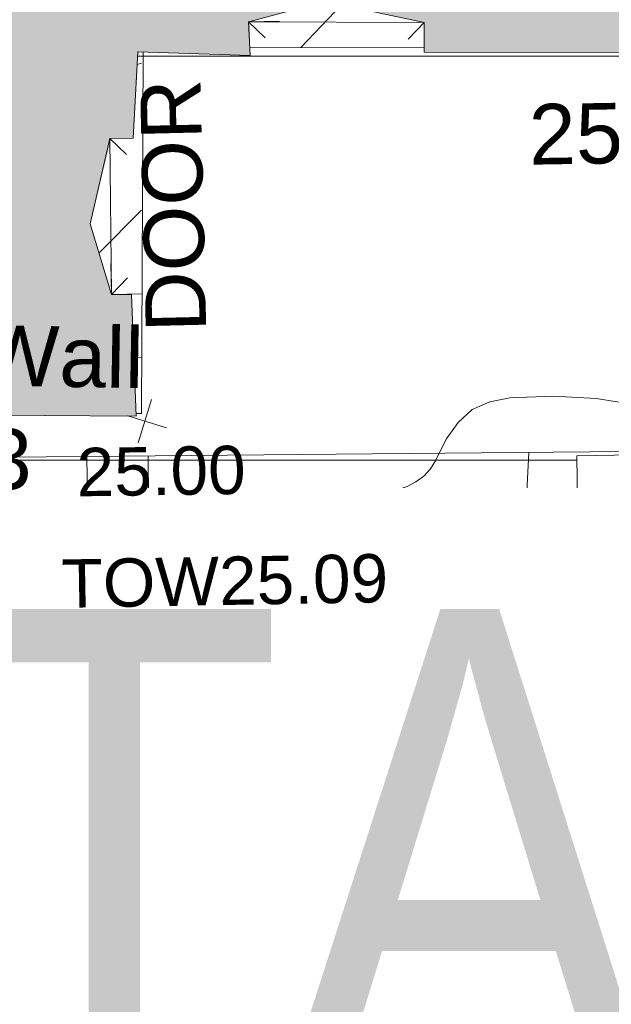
# Model space of a CAD drawing. Header units: millimetres. Extents: x -287732 to 520720, y -103372 to 287754.
# Tile 15 of 256: x -257907 to -254237, y 52689 to 58798. Entities that reach past the tile are written whole.
import ezdxf

# ---------------------------------------------------------------- set-up
doc = ezdxf.new("R2010")
doc.units = ezdxf.units.MM
doc.linetypes.add('IMPORT-DASHED _2_', pattern=[750, 500, -250])
doc.linetypes.add('IMPORT-UG_ELEC_STREET LIGHTING_QLB2 _2_', pattern=[2700, 1500, -300.0000000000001, 0, -250, 150, -300.0000000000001, 0, -200])
for name, color, linetype, lineweight, true_color in [('00_TOPO_BUILDING_OUTLINE', 5, 'Continuous', 9, 0x0000ff), ('00_TOPO_EAVE', 7, 'Continuous', 9, 0x666666), ('00_TOPO_INT_DOOR', 7, 'Continuous', 9, 0x7f4f3f), ('00_TOPO_LEVEL_FLOOR', 7, 'Continuous', 9, 0x666666), ('00_TOPO_ROOF_OVERHANG', 7, 'Continuous', 9, 0xff7fff), ('00_UAV_CONCRETE', 9, 'Continuous', 9, 0x808080), ('00_UAV_STEPS', 7, 'Continuous', 9, 0x666666), ('00_UAV_WALL_RETAINING', 7, 'Continuous', 9, 0x7c00a5), ('12333-PUM-2D-U-0001-C01 - Rev2_REVIT IMPORT_dwg', 7, 'Continuous', 9, 0x767676), ('A_RHA_Line', 7, 'Continuous', 9, 0x00a600), ('BUILDING', 5, 'Continuous', 9, 0x0000ff), ('CONTOURS_INDEX', 4, 'Continuous', 9, 0x00ffff), ('CONTOURS_INDEX_LVL', 4, 'Continuous', 9, 0x00ffff), ('HATCHING', 4, 'Continuous', 9, 0x00ffff), ('TOP_OF_WALL_LEVEL', 7, 'Continuous', 9, 0xa500a5), ('TOP_OF_WALL_LEVEL_TXT', 7, 'Continuous', 9, 0xa500a5), ('WALL', 7, 'Continuous', 9, 0xa50000)]:
    doc.layers.add(name, color=color, linetype=linetype, lineweight=lineweight, true_color=true_color)
for name, color, linetype, lineweight in [('A_RHA_Detail', 7, 'Continuous', 9), ('A_RHA_Text', 7, 'Continuous', 9), ('CHANGE_OF_SURFACE', 7, 'IMPORT-DASHED _2_', 9), ('PARAPET', 7, 'Continuous', 9)]:
    doc.layers.add(name, color=color, linetype=linetype, lineweight=lineweight)
doc.styles.add('Arial Narrow', font='ARIALN.TTF', dxfattribs={"height": 3000})
doc.styles.add('Arial_3', font='arial.ttf', dxfattribs={"height": 299.9999999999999})
doc.styles.add('Swis721 Lt BT_2', font='swissl.ttf', dxfattribs={"height": 375})

# ---------------------------------------------------------------- blocks, each defined once
blk = doc.blocks.new('12333-PUM-2D-U-0001-C01 - Rev2_REVIT IMPORT_dwg_MSL_Node_Linework-V2-Site Location Plan Proposed')
at = {"layer": '00_TOPO_INT_DOOR', "color": 9, "true_color": 0xd4c4bf}
blk.add_line((530.3860888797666, -530.3860888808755), (-1.69793565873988e-09, 2.772139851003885e-10), dxfattribs=at)
blk = doc.blocks.new('12333-PUM-2D-U-0001-C01 - Rev2_REVIT IMPORT_dwg_MSL_FLlvl_SYM-V3-Site Location Plan Proposed')
at = {"layer": '00_TOPO_LEVEL_FLOOR', "color": 254, "true_color": 0xcccccc}
blk.add_line((38.92611017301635, 1.732587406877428e-11), (-5.630909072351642e-11, 2.598881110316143e-11), dxfattribs=at)
blk = doc.blocks.new('12333-PUM-2D-U-0001-C01 - Rev2_REVIT IMPORT_dwg_MSL_Node_Linework-V4-Site Location Plan Proposed')
at = {"layer": '00_TOPO_INT_DOOR', "color": 9, "true_color": 0xd4c4bf}
blk.add_line((530.3860888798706, 530.3860888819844), (-1.628632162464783e-09, 2.772139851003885e-10), dxfattribs=at)
blk = doc.blocks.new('12333-PUM-2D-U-0001-C01 - Rev2_REVIT IMPORT_dwg_MSL_FLlvl_SYM-V5-Site Location Plan Proposed')
at = {"layer": '00_TOPO_LEVEL_FLOOR', "color": 254, "true_color": 0xcccccc, "flags": 128}
blk.add_lwpolyline([(38.9261101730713, 0), (0, 0), (0, 38.9261101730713)], dxfattribs=at)
blk = doc.blocks.new('12333-PUM-2D-U-0001-C01 - Rev2_REVIT IMPORT_dwg_MSL_Node_Linework-V9-Site Location Plan Proposed')
at = {"layer": '00_TOPO_INT_DOOR', "color": 9, "true_color": 0xd4c4bf}
blk.add_line((-1.905846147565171e-09, 2.772139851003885e-10), (-530.386088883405, -530.3860888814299), dxfattribs=at)
blk = doc.blocks.new('12333-PUM-2D-U-0001-C01 - Rev2_REVIT IMPORT_dwg_MSL_Eaves_SYM_1-V38-Site Location Plan Proposed')
at = {"layer": '00_TOPO_EAVE', "color": 254, "true_color": 0xcccccc}
for p, q in [((-116.0873754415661, -356.5791934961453), (116.0873754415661, 356.5791934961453)), ((356.5791934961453, -116.0873754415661), (-281.3208757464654, 91.58639291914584))]:
    blk.add_line(p, q, dxfattribs=at)
blk = doc.blocks.new('12333-PUM-2D-U-0001-C01 - Rev2_REVIT IMPORT_dwg_MGS62954_T2_Galway_ITM_3d_Rev1-2077680-Site Location Plan Proposed')
at = {"layer": '00_TOPO_INT_DOOR', "color": 254, "true_color": 0xcccccc}
for p, q in [((533646536.2933735, 725618675.7648714), (533647627.4697773, 725618651.92301)), ((533645656.8728979, 725616998.3384547), (533645664.6399475, 725617967.1774431))]:
    blk.add_line(p, q, dxfattribs=at)
at = {"layer": '00_TOPO_ROOF_OVERHANG', "color": 254, "true_color": 0xcccccc, "flags": 128}
blk.add_lwpolyline([(533642622.3078571, 725618574.5401815), (533642535.2689735, 725616020.0435259), (533650855.8848975, 725615951.7719684), (533656957.39442, 725615874.9653267)], dxfattribs=at)
at = {"layer": '00_UAV_CONCRETE', "color": 254, "true_color": 0xcccccc}
for p, q in [((533645487.0332416, 725615724.722518), (533645487.4561405, 725615995.8205099)), ((533645867.084277, 725615992.7056195), (533645864.405563, 725615717.28661))]:
    blk.add_line(p, q, dxfattribs=at)
at = {"layer": '00_UAV_CONCRETE', "color": 254, "true_color": 0xcccccc, "flags": 128}
blk.add_lwpolyline([(533636606.0315407, 725617447.5181756), (533640835.6707839, 725614786.102659), (533641636.6835001, 725614282.0815), (533645689.5125603, 725614237.4800476), (533647815.6835001, 725614214.0815), (533650688.0420642, 725614126.6414523), (533650870.6835001, 725614121.0814999), (533650998.5121003, 725615284.6933777)], dxfattribs=at)
at = {"layer": '00_UAV_STEPS', "color": 254, "true_color": 0xcccccc}
for p, q in [((533651040.9000002, 725615947.8000002), (533648526.3000002, 725615947.8000001)), ((533648526.3000002, 725615643.0000001), (533648526.3000002, 725615947.8000001)), ((533651002.8000002, 725615566.8000002), (533648526.3000002, 725615643.0000001))]:
    blk.add_line(p, q, dxfattribs=at)
at = {"layer": '00_UAV_WALL_RETAINING', "color": 254, "true_color": 0xcccccc, "flags": 128}
blk.add_lwpolyline([(533648228.9733993, 725615973.3260628), (533648210.5121003, 725615689.6933779), (533645894.5121003, 725615716.6933777), (533643496.1938041, 725615763.9508812), (533642443.5121003, 725615784.6933777), (533642481.5121004, 725617025.6933777), (533642073.5121003, 725617057.6933779), (533642027.5121003, 725615700.6933777), (533641237.6993325, 725616205.5965173), (533640275.5121003, 725616820.693378), (533638181.1113557, 725618160.4967551), (533638088.5121004, 725618015.6933779), (533639095.990501, 725617370.2627184), (533640214.5121004, 725616653.6933779), (533642037.5121003, 725615575.6933779), (533642033.5121004, 725615444.6933777), (533643454.6512508, 725615396.209324), (533645609.5121003, 725615322.6933777), (533648453.3195847, 725615321.7231262), (533648512.7417501, 725615321.7028524), (533648525.5454822, 725615639.8562008)], dxfattribs=at)
for name, p, xscale, yscale, zscale in [('12333-PUM-2D-U-0001-C01 - Rev2_REVIT IMPORT_dwg_MSL_Node_Linework-V2-Site Location Plan Proposed', (533646536.2933736, 725618675.7648714), 0.1917, 0.1917, 0.1917), ('12333-PUM-2D-U-0001-C01 - Rev2_REVIT IMPORT_dwg_MSL_FLlvl_SYM-V3-Site Location Plan Proposed', (533646536.2933736, 725618675.7648714), 4.9492, 4.9492, 4.9492), ('12333-PUM-2D-U-0001-C01 - Rev2_REVIT IMPORT_dwg_MSL_Node_Linework-V9-Site Location Plan Proposed', (533647627.4697774, 725618651.9230099), 0.1917, 0.1917, 0.1917), ('12333-PUM-2D-U-0001-C01 - Rev2_REVIT IMPORT_dwg_MSL_Node_Linework-V2-Site Location Plan Proposed', (533645664.6399476, 725617967.1774433), 0.1917, 0.1917, 0.1917), ('12333-PUM-2D-U-0001-C01 - Rev2_REVIT IMPORT_dwg_MSL_FLlvl_SYM-V5-Site Location Plan Proposed', (533645656.872898, 725616998.3384547), 4.9492, 4.9492, 4.9492), ('12333-PUM-2D-U-0001-C01 - Rev2_REVIT IMPORT_dwg_MSL_Node_Linework-V4-Site Location Plan Proposed', (533645656.872898, 725616998.3384547), 0.1917, 0.1917, 0.1917), ('12333-PUM-2D-U-0001-C01 - Rev2_REVIT IMPORT_dwg_MSL_Eaves_SYM_1-V38-Site Location Plan Proposed', (533645851.2458703, 725616208.7696208), 0.375, 0.375, 0.375)]:
    blk.add_blockref(name, p, dxfattribs=dict(xscale=xscale, yscale=yscale, zscale=zscale))
at = {"layer": '00_TOPO_BUILDING_OUTLINE', "color": 251, "true_color": 0x666666, "insert": (533648263.5742521, 725618133.1483189), "char_height": 375, "width": 1495.902363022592, "attachment_point": 1, "line_spacing_factor": 1.005061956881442, "style": 'Swis721 Lt BT_2'}
blk.add_mtext('25.12', dxfattribs=at)
at = {"layer": '00_TOPO_INT_DOOR', "color": 251, "true_color": 0x666666, "insert": (533645866.5493739, 725616755.8447996), "char_height": 375, "width": 1790.333939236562, "attachment_point": 1, "rotation": 90.34535798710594, "line_spacing_factor": 1.005061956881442, "style": 'Swis721 Lt BT_2'}
blk.add_mtext('DOOR', dxfattribs=at)
at = {"layer": '00_UAV_CONCRETE', "color": 251, "true_color": 0x666666, "insert": (533645944.9471033, 725614729.9285817), "char_height": 375, "width": 1495.902363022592, "attachment_point": 1, "rotation": 359.36948442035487, "line_spacing_factor": 1.005061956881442, "style": 'Swis721 Lt BT_2'}
blk.add_mtext('24.85', dxfattribs=at)
at = {"layer": '00_UAV_WALL_RETAINING', "color": 251, "true_color": 0x666666, "char_height": 375, "attachment_point": 1, "line_spacing_factor": 1.005061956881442, "style": 'Swis721 Lt BT_2'}
for s, insert, width, rotation in [('Retaining Wall', (533642482.2752572, 725616904.6878518), 3832.359387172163, 358.035394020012), ('24.93', (533643842.0428204, 725616215.9694217), 1495.902363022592, 358.04603607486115), ('24.95', (533646860.5710975, 725615234.9973466), 1495.902363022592, 359.4213588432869)]:
    blk.add_mtext(s, dxfattribs=dict(at, insert=insert, width=width, rotation=rotation))
blk = doc.blocks.new('12333-PUM-2D-U-0001-C01 - Rev2_REVIT IMPORT_dwg_SPOT-2077700-Site Location Plan Proposed')
at = {"layer": 'TOP_OF_WALL_LEVEL', "color": 254, "true_color": 0xe1aae1}
for p, q in [((0, 500.0000000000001), (0, -500.0000000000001)), ((-500.0000000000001, 0), (500.0000000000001, 0))]:
    blk.add_line(p, q, dxfattribs=at)
blk = doc.blocks.new('12333-PUM-2D-U-0001-C01 - Rev2_REVIT IMPORT_dwg-1620468-Site Location Plan Proposed')
at = {"layer": 'HATCHING', "true_color": 0xaaffff}
h = blk.add_hatch(dxfattribs=at)
h.set_pattern_fill('FP_16', color=131, style=0, pattern_type=2)
h.set_pattern_definition([(45, (-537532529.603, -725615860.767), (-441.9417382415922, 441.9417382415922), [])])
h.paths.add_polyline_path([(23964.76913802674, -875.9677389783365), (24125.90737876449, -773.8632950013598), (24392.08837854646, -567.0611334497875), (24461.69394421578, -495.2497576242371), (24048.30614402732, -811.7469324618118)])
h.paths.add_polyline_path([(24623.28623019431, -363.1574727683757), (24719.04993674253, -278.6992038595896), (25082.37056637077, 165.4301256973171), (25300.75284355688, 503.1638763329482), (25425.19607918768, 727.1617006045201), (25535.90099071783, 968.7249990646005), (25640.02361001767, 1327.974446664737), (25741.33690954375, 1860.778245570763), (25754.23469954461, 1952.808640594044), (25749.8870708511, 2350.616658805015), (25772.592734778, 3004.539774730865), (25838.00477545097, 6318.11239376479), (25807.58770307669, 6316.191716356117), (25762.82518777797, 5116.677481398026), (25596.31906140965, 5116.677481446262), (25341.47027029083, 4386.877548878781), (25596.31906153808, 3505.095148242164), (25746.46773589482, 3505.095148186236), (25701.7101123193, 2198.414292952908), (25690.15042631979, 1885.512412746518), (25677.92352288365, 1699.714460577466), (25572.64334579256, 1236.603294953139), (25482.87348890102, 953.2911013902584), (25256.35969480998, 504.0547908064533), (25037.92357971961, 155.1811198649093), (24814.22242968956, -144.0427875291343)])
h.paths.add_polyline_path([(19122.13625225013, -224.0500415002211), (18895.76770042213, 50.6395963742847), (18621.22018172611, 485.7093481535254), (18657.92762250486, 409.8380993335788), (18824.65962693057, 136.8144430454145), (19119.83325565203, -221.9350446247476)])
h.paths.add_polyline_path([(1686.424627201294, 454.6937352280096), (1710.97662065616, 455.5465457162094), (1750.06867519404, 2715.543279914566), (1750.000485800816, 2711.636712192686), (1686.460704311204, 455.974472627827)])
h.paths.add_polyline_path([(4718.145567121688, 403.056216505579), (4751.689233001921, 402.4707096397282), (4790.832715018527, 2644.999292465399), (4768.409661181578, 2646.141651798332), (4729.165959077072, 2112.273482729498), (4584.990100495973, 2112.821264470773), (4452.401084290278, 1584.700254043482), (4577.223050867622, 1143.982276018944), (4702.272549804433, 1141.464825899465), (4717.555653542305, 403.0665134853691)])
h.paths.add_polyline_path([(18186.06197694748, 1699.834160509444), (18129.77235542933, 2170.704845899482), (18129.84401309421, 2400.302390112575), (18113.92920675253, 2400.580184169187), (18111.70178500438, 2016.843401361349), (18129.70038729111, 1940.112517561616)])
h.paths.add_polyline_path([(6544.321466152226, 2641.207840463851), (6546.913621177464, 2797.77608292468), (5934.268307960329, 2939.225698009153), (5456.643526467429, 2821.408692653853), (5464.146224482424, 2662.344122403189), (6544.180760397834, 2641.210593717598)])
h.paths.add_polyline_path([(29445.72049358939, 6283.652032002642), (29487.23932402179, 6283.237620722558), (29639.36727133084, 12563.62421426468), (29667.74543012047, 14189.40784247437), (29631.92725640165, 14188.98456105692), (29467.4793500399, 7531.42136000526), (29298.80320764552, 7532.393112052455), (29162.93821405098, 7080.492132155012), (29284.32930846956, 6669.505089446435), (29452.66246283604, 6666.452016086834), (29445.72611905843, 6283.962236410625)])
h.paths.add_polyline_path([(-1622.635910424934, 11552.70356174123), (-1449.080202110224, 11977.18675107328), (-1607.493589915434, 12420.2065227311), (-1784.157011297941, 12423.26920988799), (-1798.992288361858, 11556.64946054)])
h.paths.add_polyline_path([(21520.10466790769, 14349.94423776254), (21556.48317139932, 14354.39236585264), (21610.64456833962, 16089.8137949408), (21549.40205287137, 16090.88488440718), (21520.14918883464, 14352.58980805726)])
h.paths.add_polyline_path([(7701.911313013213, 14609.65087818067), (11763.1873774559, 14551.70141770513), (9438.928721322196, 14589.82017817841), (7737.573870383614, 14623.03312683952), (7771.542512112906, 17200.12075244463), (7729.290220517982, 17189.78219575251), (7701.811259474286, 14614.68827354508)])
at = {"layer": 'BUILDING', "color": 161, "true_color": 0xaaaaff}
blk.add_line((5461.626854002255, 2662.393420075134), (6544.321466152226, 2641.207840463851), dxfattribs=at)
at = {"layer": 'BUILDING', "color": 161, "true_color": 0xaaaaff, "flags": 128}
blk.add_lwpolyline([(4717.555948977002, 403.0522396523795), (4751.689233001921, 402.4707096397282), (4800.964231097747, 2644.483134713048)], dxfattribs=at)
at = {"layer": 'CHANGE_OF_SURFACE', "color": 253, "true_color": 0xaaaaaa, "flags": 128}
blk.add_lwpolyline([(-5478.007366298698, 19170.00056325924), (-5606.634571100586, 13793.4197265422), (-5715.62175708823, 4892.79953588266), (-5797.362146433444, 1795.747000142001), (-4634.832162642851, 1591.396026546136), (206.0153490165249, -1541.985571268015), (10760.08087175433, -1918.217760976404), (14502.21339170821, -2901.225706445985)], dxfattribs=at)
at = {"layer": 'CONTOURS_INDEX', "color": 131, "true_color": 0xaaffff, "flags": 128}
blk.add_lwpolyline([(7832.03776134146, 399.6617437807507), (7573.531726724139, 446.4210373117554), (7307.389062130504, 464.8083995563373), (7038.603986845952, 460.5475638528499), (6914.072097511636, 436.9995365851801), (6803.437486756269, 391.1781876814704), (6713.648794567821, 311.9468563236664), (6637.757381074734, 210.4422039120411), (6571.735089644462, 80.77989565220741), (6537.044474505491, 28.54217996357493), (6496.258337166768, -16.81840931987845), (6446.328916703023, -51.8633099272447), (6390.303974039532, -80.03108436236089), (6328.534458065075, -98.95683184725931), (6265.978765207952, -113.4089623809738), (6202.243807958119, -121.150668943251), (6137.722674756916, -124.4187587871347), (2897.322807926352, -115.6853279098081)], dxfattribs=at)
at = {"layer": 'PARAPET', "color": 253, "true_color": 0xaaaaaa, "flags": 128}
for points in [[(1519.371493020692, 2698.064486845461), (1411.332464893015, 171.151665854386), (7446.650152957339, 65.43018304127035)], [(25724.02329894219, 1352.436782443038), (25411.24804341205, 612.3881870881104), (24986.76733963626, -69.01504786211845), (24444.99591505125, -638.7128344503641), (23802.68958723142, -1063.193538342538), (23093.35999027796, -1387.139338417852), (22470.60211573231, -1512.807967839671), (21747.3093374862, -1549.112238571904), (21275.35381831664, -1493.259514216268), (20638.63276259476, -1331.286614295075), (20119.20242779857, -1091.11990034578), (19677.96590703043, -814.6489156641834), (19236.72938602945, -471.1546619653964), (18781.52968373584, 53.86094516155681), (18532.98506105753, 439.244742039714), (18317.95207329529, 936.3339873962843), (18125.26017485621, 1662.419401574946), (18063.82217828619, 2086.900105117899), (18081.94021217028, 2386.544511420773), (4766.431345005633, 2619.228797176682)]]:
    blk.add_lwpolyline(points, dxfattribs=at)
at = {"layer": 'WALL', "color": 9, "true_color": 0xe1aaaa}
blk.add_line((1039.723433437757, -138.6283566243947), (7387.787236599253, -248.7103878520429), dxfattribs=at)
at = {"layer": 'WALL', "color": 9, "true_color": 0xe1aaaa, "flags": 128}
blk.add_lwpolyline([(1039.723433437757, -138.6283566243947), (1037.100435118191, -398.8285895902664), (7383.275661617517, -508.8778712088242), (7387.787236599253, -248.7103878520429)], dxfattribs=at)
blk.add_blockref('12333-PUM-2D-U-0001-C01 - Rev2_REVIT IMPORT_dwg_MGS62954_T2_Galway_ITM_3d_Rev1-2077680-Site Location Plan Proposed', (-533641079.6498471, -725615854.3561786))
at = {"xscale": 0.3, "yscale": 0.3, "zscale": 0.3}
blk.add_blockref('12333-PUM-2D-U-0001-C01 - Rev2_REVIT IMPORT_dwg_SPOT-2077700-Site Location Plan Proposed', (4144.803868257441, -335.7672515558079), dxfattribs=at)
at = {"layer": 'CONTOURS_INDEX_LVL', "insert": (4342.648295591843, 195.4315119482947), "char_height": 299.9999999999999, "width": 1256.112065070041, "attachment_point": 1, "rotation": 359.84558016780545, "line_spacing_factor": 0.9417779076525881, "style": 'Arial_3'}
blk.add_mtext('25.00', dxfattribs=at)
at = {"layer": 'TOP_OF_WALL_LEVEL_TXT', "insert": (4236.710535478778, -494.5372259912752), "char_height": 299.9999999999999, "width": 2420.40307275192, "attachment_point": 1, "line_spacing_factor": 0.9417779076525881, "style": 'Arial_3'}
blk.add_mtext('TOW25.09', dxfattribs=at)

msp = doc.modelspace()

# ---------------------------------------------------------------- hatches: boundary and pattern name
at = {"layer": 'A_RHA_Detail', "true_color": 0xc0c0c0}
h = msp.add_hatch(color=9, dxfattribs=at)
h.paths.add_polyline_path([(-80880.60083809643, -68502.79057078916), (-80400.865924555, -68483.41509113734), (-80400.865924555, -62984.64684185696), (-24474.85765177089, -63009.32043784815), (-24456.14471271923, -50840.30023858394), (-36622.55041039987, -50831.65104353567), (-36622.55041039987, -44228.57792613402), (-50959.0526582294, -44218.38599194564), (-50959.0526582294, -42573.78171514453), (-54563.9325804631, -42571.21897729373), (-54565.69773352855, -45054.17447474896), (-92408.82109321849, -45027.27149621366), (-92411.78875845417, -49201.74309222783), (-100061.9988811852, -49201.74309222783), (-100052.2214449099, -64852.82557838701), (-86120.90825229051, -64852.82557838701), (-86092.1662649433, -62957.90041523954), (-84861.10047608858, -62957.90041523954), (-84854.79052929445, -68240.109737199), (-80870.60226892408, -68240.10973722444)])
h.paths.add_polyline_path([(-137238.9269902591, -68461.9384092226), (-132719.7426408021, -68433.0633692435), (-132847.0731201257, -62850.04282283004), (-130454.6837966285, -62916.63108078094), (-130498.2830220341, -61355.85393642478), (-117581.136331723, -61423.42893438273), (-117492.3908565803, -49183.91309190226), (-125136.5200282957, -49178.47881952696), (-125133.572703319, -45032.61887136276), (-163007.1824077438, -45005.6942194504), (-163007.1824076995, -44090.2963411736), (-163123.8521269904, -44090.21339942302), (-163122.6389897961, -42383.75184302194), (-166563.8543419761, -42383.75184298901), (-166565.034908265, -44044.39824208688), (-193158.4656786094, -44025.49275805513), (-193195.152889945, -62863.65652504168), (-137269.7106414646, -62916.63108078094), (-137254.3708868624, -65679.90523788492)])
h.paths.add_polyline_path([(120310.9497607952, -32334.28230164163), (120312.4652266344, -31610.73011961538), (133451.2244789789, -31638.24899384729), (133469.2230092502, -19717.98315780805), (121295.7536929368, -19692.48606430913), (121319.8434528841, -8190.941560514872), (112277.0825930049, -8172.001674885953), (112263.1770823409, -14811.1234547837), (78285.85310969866, -14739.95861438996), (78292.82277619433, -8167.077575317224), (75241.99098605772, -8160.673431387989), (69355.76844233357, -8152.931592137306), (69353.6659720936, -9156.74635762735), (68372.60878945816, -9154.691552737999), (68372.60878945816, -13705.52853215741), (69333.7233474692, -13707.54156770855), (69325.07112547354, -16249.53369228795), (66623.4489111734, -16249.53369228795), (66619.79243935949, -17995.29925530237), (65989.07757494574, -17995.2992552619), (65985.44262772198, -19730.78799483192), (57152.23993377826, -19712.28702421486), (57127.42535098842, -31559.89463417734), (70277.87165424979, -31587.43801817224), (70277.87165431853, -32271.7414715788), (78263.96947909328, -32285.12944888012), (78266.62661740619, -31019.79372153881), (112335.8856506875, -31091.15111860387), (112335.8856506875, -32317.57330553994), (119781.4233959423, -32333.17321913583)])
h.paths.add_polyline_path([(7503.717409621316, -1791.439263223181), (15482.43097392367, -674.0213231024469), (15484.0826588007, 148.1327206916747), (56188.28042539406, 205.5276654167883), (56155.84326007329, 14338.3166313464), (18016.62665935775, 14236.48149539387), (17967.9025208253, 34313.18372071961), (21727.10644863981, 34324.0692624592), (21708.90974962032, 40608.10218321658), (18009.66447159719, 40608.10218321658), (17995.54603706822, 45483.75063442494), (9770.084204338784, 45420.6329473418), (3966.213879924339, 45446.76585222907), (3984.771235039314, 14176.56786832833), (1023.062455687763, 14176.56786837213), (-276.5134647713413, 14190.52623461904), (-231.6790044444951, 5968.135265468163), (-226.4491536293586, 193.7444677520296), (553.0869992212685, 183.4716499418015), (7477.609307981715, 143.2867586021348), (7488.638446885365, -674.0213231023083)])
h.paths.add_polyline_path([(77755.59663317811, 53.47451145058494), (77729.51881611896, 1699.844979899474), (94464.47132486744, 1659.976083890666), (94606.37913471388, 17991.390236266), (88810.4190114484, 18015.03260816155), (88799.89418497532, 14436.74271609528), (69413.88950349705, 14457.8773889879), (69377.35724448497, 99.62816357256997), (75241.99098605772, 67.32134432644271)])
h.paths.add_polyline_path([(61252.12079701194, 46453.95617366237), (105774.7348988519, 46472.68783506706), (105768.2642198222, 61852.61234306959), (92285.13876309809, 61852.61234306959), (92308.59670399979, 65784.30757140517), (96107.4668000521, 65767.60445243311), (96059.68081117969, 75209.20847378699), (101084.8427276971, 75071.88872764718), (104988.0046543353, 74765.36560406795), (108403.6894220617, 74363.8408943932), (112009.2703903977, 73787.25420861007), (115645.3524815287, 73049.69667206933), (116890.8108051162, 72761.69136252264), (120208.9929833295, 71893.18353872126), (120865.241739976, 71703.68484519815), (124135.6329506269, 70669.67317906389), (127435.6253142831, 69480.50055823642), (127820.4368670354, 69394.93141813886), (128274.3081769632, 69331.69585753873), (128731.8791144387, 69306.66104516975), (129189.9401488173, 69320.00258290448), (129645.2782985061, 69371.62688826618), (130094.6997111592, 69461.17185603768), (130535.0520071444, 69588.00939074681), (130963.246434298, 69751.24981927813), (131376.2795165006, 69949.74812590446), (131771.2541232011, 70182.11198903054), (132162.5575600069, 70460.5404660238), (132496.0921583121, 70741.69081113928), (132820.871367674, 71064.98072578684), (133117.4593294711, 71414.31364272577), (133383.77568926, 71787.23923950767), (133616.5473239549, 72178.5372844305), (133817.1647262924, 72590.54524898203), (133982.6025969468, 73017.89547513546), (134111.7005086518, 73457.59040801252), (134203.5529320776, 73906.54590458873), (134257.5155883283, 74361.61286216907), (134272.5462649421, 74819.5993153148), (134250.5259875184, 75277.29281745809), (134189.6227572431, 75731.48297747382), (134090.9274700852, 76178.98397757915), (133955.1324028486, 76616.65691993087), (133783.1900598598, 77041.43184345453), (133576.3064937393, 77450.32925647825), (133335.932843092, 77840.48103920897), (133063.7551572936, 78209.15055532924), (132761.6825665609, 78553.75185442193), (132431.8338935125, 78871.8678050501), (132076.5227905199, 79161.26705197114), (131698.2415080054, 79419.91966861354), (131299.6434187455, 79646.01139197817), (131093.5942456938, 79746.34209763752), (132146.0467355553, 83110.22226145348), (122787.7632953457, 86282.54285518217), (121604.3555412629, 82800.3591886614), (117095.9864227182, 83870.84033785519), (116841.9598400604, 83526.35449572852), (116120.5435466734, 91221.93611972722), (110237.7341284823, 91274.27491021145), (110194.3680786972, 90435.39030214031), (104988.0046543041, 90486.49901390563), (104973.2761846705, 94309.82427956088), (103746.1314668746, 94309.8242795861), (103839.9937121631, 122852.1474271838), (96365.09202306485, 122931.9599470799), (96350.3400238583, 123952.4168585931), (104555.5505249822, 123902.1925226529), (104607.3234458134, 120248.5396156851), (125502.5015002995, 120134.1933400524), (125662.0200253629, 137657.3796882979), (114479.5865733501, 137699.2256881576), (114382.306264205, 129149.9458158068), (104644.159003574, 129187.9975073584), (104577.9931702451, 126217.3903144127), (101184.4926406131, 126159.1566967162), (101264.6166812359, 135959.2655565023), (89967.23178808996, 135988.8856164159), (89927.63362986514, 125823.6463181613), (93630.53562302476, 125840.7948842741), (93580.65688892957, 122931.9599470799), (88697.38835376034, 122904.7310126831), (88679.3898954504, 95739.09143775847), (86378.25848996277, 95739.09143775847), (86378.18187189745, 96178.1008337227), (83279.50743284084, 96200.92083327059), (83273.62493422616, 95735.74732133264), (70169.67509619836, 95733.22421950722), (70166.26842742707, 96272.07409347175), (66674.99731294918, 96257.14073655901), (66654.74538556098, 95755.71092136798), (65784.77231079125, 95755.71092136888), (65887.65094984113, 117470.630565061), (53473.3427162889, 117487.9046429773), (53434.44066309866, 98570.46349063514), (40649.41626916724, 98570.46349063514), (40610.16711559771, 94406.01479078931), (38853.82372868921, 94410.36303440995), (38848.65589191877, 89463.65332729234), (40612.46601912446, 89518.45976927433), (40665.38257362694, 86257.73741128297), (38372.19584460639, 86305.72309285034), (38369.79374539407, 76901.0507917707), (50937.9512507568, 76944.40198294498), (50922.88567286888, 74598.78180889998), (56484.9061132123, 74588.85093771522), (56484.9061132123, 75194.85181995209), (92465.4037153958, 75233.0258166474), (92645.92783662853, 71766.64845094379), (89810.55521366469, 69362.83965827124), (85313.16173974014, 69360.94750420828), (85313.16173974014, 66907.4050808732), (75210.14498263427, 66903.15451589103), (75210.14498263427, 63815.70944550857), (70819.40014309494, 63815.70999200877), (70819.21601505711, 64253.35708059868), (69456.83415683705, 64253.35708059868), (69455.7195737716, 66901.99623166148), (61303.32856759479, 66898.5668068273), (61304.56054988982, 63970.32021231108), (70500.41048208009, 63970.32021219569), (70500.4088543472, 61852.59006207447), (61245.6438848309, 61848.69637488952), (61252.03558504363, 46656.49344428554)])
h.paths.add_polyline_path([(-17153.16561239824, 48569.32684293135), (-17153.16561224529, 60770.38083685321), (-29362.88357759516, 60774.70428694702), (-29362.88357759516, 67399.20394580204), (-43507.24466814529, 67405.01911303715), (-43488.5313307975, 69093.07334175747), (-45766.41866231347, 69109.32868388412), (-45794.3462003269, 67405.01911303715), (-47272.11273194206, 67404.2124544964), (-47272.44887633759, 66454.91798908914), (-86004.56386332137, 66468.63299519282), (-86006.66970787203, 60521.58362721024), (-92662.87722510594, 60521.58362721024), (-92665.2138765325, 50184.35611932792), (-79752.0168396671, 50179.78309939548), (-79752.016597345, 48591.4932381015), (-17157.7163123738, 48569.32845417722)])
h.paths.add_polyline_path([(-201056.4185878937, 48628.75479108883), (-138377.9751621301, 48634.64535779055), (-138377.9751621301, 50133.28201003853), (-125467.710581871, 50134.49626164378), (-125468.6909603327, 60566.1903686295), (-132186.8595614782, 60565.86652591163), (-132187.4203588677, 66533.0197876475), (-170643.3098734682, 66805.61809689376), (-170643.3098732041, 67738.78475848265), (-200340.0100486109, 67488.93693764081), (-200348.7171487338, 60827.78025104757), (-201057.5650552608, 60827.71357558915), (-201056.6510294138, 51102.04313372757)])
h.paths.add_polyline_path([(-240051.5126725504, 54769.19491160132), (-239444.490259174, 54811.10754483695), (-239186.5396223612, 54841.92927608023), (-238764.8191577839, 54940.98166103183), (-238382.4735933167, 55122.46891388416), (-237990.3402229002, 55354.87497234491), (-237269.2031023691, 55936.21515020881), (-237032.4836384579, 56225.56611516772), (-236793.0039602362, 56569.31473944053), (-236554.5880578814, 57004.26389721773), (-236432.7219585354, 57267.46508908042), (-236300.081527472, 57753.26238983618), (-236250.7285154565, 58017.17885684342), (-236235.6490609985, 58516.21786804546), (-236233.2538429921, 58987.85640053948), (-236213.7029795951, 59823.48083769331), (-236363.8287855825, 59820.86038205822), (-236634.0279869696, 60698.06075827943), (-236391.9547756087, 61432.19726339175), (-236225.4740089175, 61435.10319600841), (-236201.6036569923, 62637.68779596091), (-232563.5271750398, 62639.28734435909), (-232563.5271750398, 63049.03842404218), (-232732.1945866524, 63049.15302218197), (-232860.1521277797, 63457.95890274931), (-232731.606808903, 63914.24862697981), (-232560.8209656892, 63914.24862697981), (-232515.1276847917, 70598.00033009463), (-240628.6947849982, 70598.85496273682), (-240629.7923196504, 72350.98321577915), (-246412.6011212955, 72347.36085933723), (-246412.6011212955, 70616.45923936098), (-254449.5805725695, 70618.60952619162), (-254454.637144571, 70754.06491720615), (-254469.7140363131, 73191.66276250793), (-263883.2532625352, 73267.83063688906), (-263902.4181505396, 68260.74348553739), (-263714.8217520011, 68259.82096572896), (-263552.9672900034, 67819.65434396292), (-263719.0883117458, 67392.2068408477), (-263913.6298699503, 67392.20684284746), (-263956.7001913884, 58633.76423459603), (-260181.1963171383, 58611.22607638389), (-260192.3146983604, 56354.25111579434), (-257184.684388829, 56339.46086021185), (-257213.4419957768, 57092.93866021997), (-257338.5163846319, 57093.27331223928), (-257471.0109294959, 57531.74572308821), (-257338.5163845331, 58062.22513696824), (-257203.4956297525, 58064.06881289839), (-257173.5751889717, 58598.54056692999), (-256478.2273617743, 58575.27357994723), (-256478.2273617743, 58788.51859473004), (-256013.0091299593, 58911.92701534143), (-255397.0786664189, 58780.99767617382), (-255397.0786664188, 58595.982422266), (-243809.885361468, 58585.92793201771), (-243805.3570672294, 58352.04527760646), (-243740.939469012, 57884.52572680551), (-243619.0830608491, 57421.84877545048), (-243424.3877545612, 56943.65915412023), (-243247.1437899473, 56608.24157713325), (-243003.0710579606, 56249.99021479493), (-242732.2093200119, 55932.75703082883), (-242371.7230178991, 55603.12658811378), (-242141.255125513, 55424.88676767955), (-241804.9643037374, 55216.88439822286), (-241529.4640827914, 55077.02869055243), (-241100.6275144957, 54917.18295003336), (-240836.2134980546, 54840.82833176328), (-240453.4486195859, 54788.60784130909), (-240218.9578693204, 54777.28227442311)])
h.paths.add_polyline_path([(40276.69022552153, 59895.36417752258), (40328.62676029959, 69196.9439153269), (36588.99968785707, 69217.8245910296), (36619.46637569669, 74674.25962428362), (32264.36460078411, 74687.02318924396), (32233.48293867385, 69156.26826306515), (11916.69390495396, 69269.70959686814), (11966.66200111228, 78218.75165974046), (29087.509017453, 78123.15526808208), (29143.44567205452, 88141.1370047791), (15719.348796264, 88216.09212953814), (15732.60379610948, 90589.9978889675), (4594.294101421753, 90652.19003489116), (4525.129359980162, 78265.12250449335), (10096.76365553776, 78234.01258731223), (10077.43887221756, 74773.03821910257), (4547.641142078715, 74803.91453678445), (4465.579974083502, 60107.1600234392), (19125.89094760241, 60025.30234268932), (19139.86249374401, 62527.53804644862), (31738.59196305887, 62457.19146404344), (31724.55430858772, 59943.11609815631), (38369.79364225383, 59906.01157293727)])
h.paths.add_polyline_path([(-246083.0241259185, 72334.29150213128), (-246083.0594797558, 72334.30275087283), (-246208.2905500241, 72334.29150213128)])
h.paths.add_polyline_path([(-114575.3004830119, 112178.0758695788), (-114575.3246435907, 112178.0758695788), (-114707.2752166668, 115801.5811617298)])
h.paths.add_polyline_path([(-154699.9178765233, 101760.4080976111), (-114382.050333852, 101776.0542914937), (-114382.050333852, 106926.9360164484), (-113755.641395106, 106927.1792101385), (-113757.5507412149, 111847.2721531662), (-114431.6837526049, 111847.2721531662), (-114431.8097758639, 112178.0758695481), (-114575.3004830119, 112178.0758695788), (-114578.9984943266, 121707.2390833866), (-123056.9849702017, 121707.2390833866), (-123068.8201032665, 156452.7036899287), (-119381.2340625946, 156454.1348067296), (-119381.2340625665, 160165.8597952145), (-115501.031452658, 160167.3662801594), (-115503.3750945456, 166206.5793118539), (-132411.7987151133, 166599.6604729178), (-132411.8243278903, 166665.6603411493), (-135275.0124468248, 166664.5490317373), (-135275.0124468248, 166628.1883101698), (-135911.3205076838, 166628.1944502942), (-135911.3479256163, 166352.1604668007), (-152521.1633846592, 166345.7146753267), (-152518.3680955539, 159142.6836790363), (-150699.3133726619, 159117.9265656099), (-150758.5477087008, 122560.691203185), (-151059.2005266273, 122560.691203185), (-151061.0981347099, 121302.4374932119), (-154138.3148337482, 121372.6012653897), (-154138.3148337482, 121865.1834517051), (-154704.3888425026, 121867.2611370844), (-154688.5451973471, 119352.3937021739), (-154745.5933227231, 119352.3715636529), (-154745.5763474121, 118722.1532660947), (-160794.1544526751, 118748.7442832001), (-160794.1544526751, 119410.5425977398), (-163852.1622693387, 119422.408321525), (-163855.0715294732, 118762.2003111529), (-167568.6765459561, 118778.5256058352), (-166634.6619849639, 124395.1277019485), (-166930.050559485, 124500.0918161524), (-167568.6765459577, 124707.6250903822), (-168028.2173235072, 124841.3808647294), (-168630.5006276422, 124991.3056740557), (-169238.2056069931, 125117.4693074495), (-169850.3952285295, 125219.6772876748), (-170466.1255403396, 125297.7720169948), (-171089.11025998, 125351.8553033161), (-171704.4065937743, 125381.1774255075), (-172325.0479971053, 125386.3595015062), (-172782.2248668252, 125374.5832362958), (-173401.7764235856, 125337.4554476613), (-174109.844898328, 125263.4341236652), (-174634.1213722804, 125190.4100126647), (-175245.0145766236, 125080.719099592), (-176047.1958093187, 124895.7675260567), (-176665.4852587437, 124724.7228134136), (-177045.3001228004, 124609.1129151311), (-177631.5127792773, 124405.2077276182), (-176665.4852586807, 118818.5158794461), (-177558.9402083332, 118822.4435768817), (-177662.2853368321, 125263.4341236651), (-176365.3912351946, 126542.9270807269), (-159462.2970490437, 126319.910391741), (-157057.7396790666, 128609.0850976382), (-157060.6673204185, 136153.1661957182), (-158638.8016610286, 137740.2441626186), (-159352.3735831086, 137740.2441626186), (-161634.4140634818, 140201.1078539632), (-168727.9404945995, 140256.8191146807), (-171035.0401161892, 137942.8847305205), (-174184.1459014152, 137942.8847305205), (-176460.1167434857, 140292.2858551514), (-177341.6856934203, 140292.2858551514), (-177341.7113613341, 140358.4281613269), (-183428.5803825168, 140356.0660244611), (-185921.6385985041, 137917.4639994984), (-185921.6385985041, 131757.3091155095), (-186906.8767412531, 131756.9267733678), (-187725.3914540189, 130809.9989183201), (-187724.058890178, 127376.1828148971), (-186481.0281350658, 126304.5577463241), (-186479.4846754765, 122327.2959175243), (-185176.2828158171, 121059.4673825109), (-180304.1129154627, 121059.4673824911), (-180304.1136492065, 118802.0484409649), (-193555.3706955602, 118802.0484409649), (-193555.368699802, 133117.8341649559), (-192593.6442938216, 133118.2073819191), (-192593.6442938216, 134200.8158367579), (-192224.6284783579, 134200.9592041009), (-192225.5653014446, 136615.0101267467), (-192595.0012460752, 136615.0101267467), (-192595.4357332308, 137734.4745165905), (-193589.2709668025, 137734.4746851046), (-193589.2685988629, 147474.570583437), (-193163.2062206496, 147492.8644732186), (-192765.7252967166, 147531.087133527), (-192359.9383250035, 147589.5931622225), (-192199.8207947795, 147616.5827294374), (-191882.7548926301, 147682.9245600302), (-191568.5380070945, 147761.6632019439), (-191257.654638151, 147852.677242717), (-190828.6072909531, 148002.2045655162), (-190647.7999969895, 148070.9514233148), (-190349.7690789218, 148197.8750094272), (-190056.9509284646, 148336.4013817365), (-189769.797051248, 148486.3169427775), (-189405.3590254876, 148698.0567944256), (-189132.906026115, 148873.2749095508), (-188867.542109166, 149059.0543929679), (-188609.6764469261, 149255.1087866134), (-188354.9814055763, 149465.3525772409), (-188079.6339208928, 149713.879248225), (-187884.9836199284, 149901.8220103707), (-187545.928247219, 150265.8040604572), (-187446.29984479, 150378.3960832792), (-187241.3270201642, 150629.2310214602), (-187046.3599558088, 150887.9197697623), (-186861.6992771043, 151154.0634500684), (-186546.1373636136, 151669.829875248), (-186524.4196769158, 151707.0632450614), (-163675.2898318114, 151669.829875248), (-163687.5843045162, 148134.07679455), (-157303.6541541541, 148136.492106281), (-157303.6541541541, 155759.91501608), (-157557.4317586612, 155765.0384228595), (-157555.9168973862, 166678.0466575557), (-187009.2021991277, 166699.7464767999), (-187013.0952111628, 162054.4009359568), (-188707.17754695, 162044.5925187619), (-188705.9961892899, 155021.5333641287), (-188737.9999316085, 154650.5326604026), (-188799.0133969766, 154283.1866125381), (-188857.2045401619, 154035.4341107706), (-188966.1106131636, 153679.3368924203), (-189102.6200311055, 153332.8820747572), (-189265.8911675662, 152998.2056672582), (-189454.9174011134, 152677.371060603), (-189645.2484685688, 152421.3220123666), (-189916.9563410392, 152104.2450531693), (-190212.7041973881, 151809.4634871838), (-190530.6686598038, 151538.7947471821), (-190868.8893671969, 151293.9075915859), (-191225.281078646, 151076.3118324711), (-191597.6465194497, 150887.3490191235), (-192092.8415776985, 150682.5621956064), (-192519.2468154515, 150561.8451365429), (-192903.8930791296, 150482.240889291), (-193187.215491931, 150440.8868273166), (-193594.1866364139, 150407.1257787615), (-193594.5952989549, 151459.9895227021), (-205369.2399268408, 151455.4201247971), (-205354.4523517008, 113350.0822379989), (-207187.1580384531, 113349.3710182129), (-207184.3024929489, 105991.0636522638), (-205312.8748221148, 105991.1901500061), (-205311.2362476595, 101769.6553082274), (-175488.6451201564, 101781.2285901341), (-175488.6451201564, 110889.6985621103), (-154703.4627663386, 110897.5679794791), (-154700.2792295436, 102691.5597281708)])
h.paths.add_polyline_path([(193735.9435693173, 113047.8274774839), (208865.0938716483, 114991.0266430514), (208976.1154123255, 114126.6471160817), (216447.8967332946, 115086.3281915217), (216038.7305308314, 118271.9702413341), (232648.5073383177, 120405.3421626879), (233425.993615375, 114352.0734369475), (240632.2017567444, 115277.6440988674), (239854.8412683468, 121329.9334727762), (256406.8682407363, 123455.8879629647), (257091.7572256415, 118089.1198988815), (264572.2871227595, 119040.8180953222), (261877.8350555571, 138524.7609215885), (259178.7147038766, 138221.6086035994), (259197.3483655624, 137439.0084132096), (254686.1480587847, 136897.0007612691), (255412.6810205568, 131314.8303176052), (240852.7447969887, 129522.4514056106), (239771.0426543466, 137918.8519126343), (240649.5822431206, 138010.1984551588), (240062.3063116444, 142776.6750342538), (239165.7694642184, 142685.0143484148), (237630.9646614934, 151018.3171732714), (266172.8791088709, 154560.7889781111), (271297.1876944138, 142612.4006970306), (276531.7397502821, 144861.098714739), (274941.5029779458, 148527.9037281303), (302074.5307653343, 160134.9084326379), (300215.9323773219, 164320.1841173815), (301528.1613272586, 164907.0997989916), (300405.1237791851, 167477.8916353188), (299016.6944531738, 166945.7181824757), (295626.7488506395, 174518.754428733), (294333.0289184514, 177537.1551681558), (287288.8475947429, 174518.754428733), (289427.6893504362, 169661.0163463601), (272956.7816584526, 162557.1203578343), (271943.2187787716, 164897.4305293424), (267016.3118217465, 162764.0369715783), (268502.3094164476, 159357.0430143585), (265200.4029574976, 157946.4096681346), (226856.416695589, 153146.7821792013), (227510.3041274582, 148852.0205334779), (228280.9873165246, 141179.0007483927), (227302.3544112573, 141050.281300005), (227895.3788235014, 136433.1758633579), (228748.5501749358, 136523.8855003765), (229602.3077302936, 128023.7667641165), (217691.2359889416, 126493.8999679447), (217642.3600127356, 126874.433267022), (215138.5007311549, 126552.8357430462), (215194.9980427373, 126112.965074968), (215015.6132226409, 126089.924757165), (214840.9672575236, 127449.66446064), (192258.7012018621, 124549.1816390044), (193486.3576426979, 114991.0266430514)])
h.paths.add_polyline_path([(-78076.24187439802, 117605.5188722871), (-78076.23951902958, 117610.0871211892), (-78070.318122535, 129485.7330792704), (-74723.15926543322, 129478.385255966), (-74723.15926543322, 125435.7860624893), (-48015.64546086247, 125380.0246061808), (-47996.55031653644, 135872.5822179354), (-61198.15919578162, 135901.5630078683), (-74714.72264144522, 135923.5088764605), (-74723.6287602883, 131865.2975510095), (-78070.318122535, 131872.642169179), (-78062.97909487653, 149549.7689430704), (-58292.26570492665, 149541.5607197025), (-58292.26570491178, 148946.2407608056), (-37707.70924046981, 148937.6946533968), (-37703.30827430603, 159740.0672041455), (-44148.26955755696, 159742.7429641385), (-44148.26955755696, 162961.3319174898), (-49829.95437583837, 162961.3319174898), (-49830.92144130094, 160632.0129326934), (-78494.09026625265, 160643.9130440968), (-78494.09026625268, 161615.1537738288), (-78739.225852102, 161615.2555472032), (-78691.7919454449, 168187.9195488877), (-90844.57645036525, 168126.8149079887), (-90962.52567694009, 152686.7636277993), (-89064.97866809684, 152685.9758215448), (-89079.54115380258, 117610.0871211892), (-78374.80218507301, 117605.6428258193)])
h.paths.add_polyline_path([(69254.82576126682, 129235.9722870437), (69259.97086178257, 136167.789247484), (86068.0992678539, 136131.0235193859), (86008.66431381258, 164703.3084147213), (58789.63167882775, 164723.511581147), (58789.63167882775, 170119.2062865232), (54460.1632489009, 170122.4198087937), (54457.21717773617, 166153.279245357), (47042.2151650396, 166158.7829869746), (47041.10931533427, 164668.9097040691), (39173.27935198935, 164674.7495545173), (39172.83712618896, 164078.9539098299), (17014.87910992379, 164095.4005254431), (17002.38841206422, 147267.1142245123), (12659.63471563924, 147267.1142245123), (12653.60087534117, 139137.9291796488), (17031.41608901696, 139134.6797717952), (17024.5879174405, 129935.3194463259), (39191.34773726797, 129918.8662983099), (39191.34773726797, 129258.2867272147), (69014.0340609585, 129236.1510132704)])
h.paths.add_polyline_path([(39265.62356917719, 139467.8223435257), (33050.91021530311, 139484.1586867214), (33087.56357182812, 153427.9220784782), (39277.60130889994, 153411.6505991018), (39277.60130890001, 152830.3127277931), (43058.29603858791, 152820.3745823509), (43024.83899408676, 140092.5601633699), (39267.2657899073, 140092.5601633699)])
h.paths.add_polyline_path([(1979.548949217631, 189123.2414339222), (18699.10403225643, 189180.0465563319), (18678.46874730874, 195253.6675675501), (24349.02704561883, 195272.9334348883), (24334.96888372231, 199550.7690688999), (28829.78348974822, 199566.0403168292), (28798.3577216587, 208815.6446464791), (24334.949615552, 208806.151404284), (24333.90624841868, 209113.2475694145), (16811.59093053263, 209087.6903002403), (16806.58456499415, 208843.5909093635), (6772.293057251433, 208809.4991440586), (6797.166076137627, 201488.5780549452), (-8471.058649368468, 201436.7038490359), (-8471.058649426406, 200429.0172028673), (-11856.09020770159, 200417.5164702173), (-11823.72827009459, 190892.3684138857), (-7614.729360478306, 190906.6685966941), (-7614.729360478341, 190170.8290169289), (-4608.619189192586, 190169.2993656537), (-4608.238782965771, 190916.8832264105), (1973.379031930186, 190939.2444180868), (1977.122761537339, 189837.3456693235)])
h.paths.add_polyline_path([(-20506.22133143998, 190640.0286460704), (-20122.28942212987, 206347.1214480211), (-41550.34215551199, 207015.2557957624), (-41462.26177903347, 210449.6195896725), (-31391.41053372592, 210152.0276719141), (-31078.64493155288, 223862.5743669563), (-44305.08575743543, 224230.7972280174), (-44490.79956591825, 211865.5542346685), (-47510.12209648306, 211942.9901385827), (-47722.57925071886, 203659.0205614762), (-47076.06680548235, 203635.3001465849), (-47175.4684425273, 199531.9403872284), (-46801.21126120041, 199520.4703269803), (-46873.68175963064, 195478.5899481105), (-44600.40472248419, 195425.2559779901), (-44685.88459507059, 192243.2795180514), (-38073.99929115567, 192135.6564362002), (-38104.39995468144, 191126.972250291), (-21537.79264466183, 190668.5723412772)])
h.paths.add_polyline_path([(16801.02360973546, 195961.500137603), (9656.615133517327, 196015.1086063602), (9643.838150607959, 199513.9922857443), (11631.77992468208, 199485.8321209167), (11631.7920940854, 203322.2460456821), (16806.58456511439, 203391.4855728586), (16801.0407710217, 195984.4293109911)])
h.paths.add_polyline_path([(122084.9264926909, 200536.2570557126), (122088.1805162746, 206386.1947929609), (125211.1061638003, 206386.1947929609), (125211.1162733, 206645.8932837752), (126202.7098976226, 206645.8932838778), (126203.0204769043, 207041.0477229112), (130401.4034741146, 206979.0758390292), (130444.2691124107, 209883.280297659), (126202.8383603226, 209945.8832030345), (126203.0204769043, 214624.1281189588), (127364.791950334, 214624.1281190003), (127365.2106673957, 225380.2058567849), (126159.8599207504, 225380.2527798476), (126207.4133336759, 241475.3410923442), (119482.5411291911, 241495.8747898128), (119479.2041949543, 246182.0096278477), (109943.9121324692, 246175.2196735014), (109953.2702601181, 233033.381429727), (115000.5285021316, 233033.3814296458), (114999.579292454, 208653.4991933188), (112026.3032630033, 208653.4991933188), (112024.3519988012, 200538.6761891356), (122024.6079402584, 200536.2715596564)])
h.paths.add_polyline_path([(30087.05071580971, 200986.75440713), (38030.67179071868, 201028.6865660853), (38030.67179071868, 202922.9731660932), (38109.89531492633, 202923.3913649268), (38067.25569096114, 208827.6066631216), (38013.35839378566, 208827.6672237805), (38012.38630971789, 209012.5383931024), (30044.90685988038, 208970.480297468), (30076.83023715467, 202922.9203834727)])
h.paths.add_polyline_path([(195986.2599417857, 205661.5722736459), (202896.8751332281, 206052.0074670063), (202676.8862551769, 209945.7611691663), (195766.2710618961, 209555.3259759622)])
h.paths.add_polyline_path([(-91652.40581580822, 206392.6172135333), (-79454.24421187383, 206432.5105635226), (-79629.29258199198, 238245.6998510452), (-68904.21147484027, 238215.095164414), (-68918.55832832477, 246312.9061543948), (-68918.56040493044, 246314.0782553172), (-68756.515268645, 246312.9061543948), (-68755.20581930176, 246638.9786699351), (-79620.07671794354, 246651.3624133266), (-79606.5628449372, 247343.5411849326), (-82154.50636787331, 247318.0695596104), (-82154.50636787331, 247488.1275895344), (-91640.64698348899, 247472.5371040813), (-91638.72040628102, 246846.4753752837), (-131470.3702759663, 246641.42150215), (-131470.3702759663, 250159.5419305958), (-142857.1087886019, 250176.7939677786), (-142864.0554935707, 246220.0701029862), (-165118.8027587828, 246272.3986783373), (-165040.0492656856, 253907.936045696), (-178677.4727934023, 253929.5079730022), (-178699.5521575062, 238176.7234097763), (-138599.3373496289, 238209.4781454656), (-138548.4479938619, 206627.5237025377), (-126646.6702863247, 206572.2299428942), (-126666.6805510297, 234825.8818836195), (-124962.7180531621, 234825.9534805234), (-124969.0241559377, 234688.4891474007), (-91595.61129713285, 234664.3133306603), (-91650.87307429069, 207155.5994723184)])
h.paths.add_polyline_path([(142123.7078574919, 209113.5383730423), (152768.4446292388, 209127.3137314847), (152745.2992288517, 227012.63380935), (142100.5623961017, 226998.8584508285), (142121.8067345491, 210582.5602643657)])
h.paths.add_polyline_path([(168998.8561129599, 209274.9592350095), (169026.8416078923, 226860.3446540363), (161686.6780314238, 226876.6646907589), (161647.6783165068, 209291.3037608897), (168846.6177107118, 209275.2977201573)])
h.paths.add_polyline_path([(49761.46820719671, 218476.5678095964), (49794.00484360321, 223316.1680811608), (41274.07755982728, 223363.4010619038), (41273.58999769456, 223290.8795634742), (32187.30576796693, 223351.9666549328), (32202.10532419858, 225553.2987454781), (20081.83724695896, 225634.7833114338), (20035.26675877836, 218707.7438801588), (31566.33951793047, 218630.2204881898), (31566.12891731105, 218598.8950898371), (49750.1971391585, 218476.6435849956)])
h.paths.add_polyline_path([(162361.9830851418, 234154.05208666), (162366.6425722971, 241589.9129272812), (135261.102696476, 241630.986197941), (135249.088870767, 234197.8735112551), (160249.0277027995, 234157.4671671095)])
h.paths.add_polyline_path([(176458.8604389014, 246709.5724700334), (176516.2484477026, 252173.1529804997), (168884.2833866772, 252253.3171281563), (168934.86529241, 257068.9279575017), (164355.0504715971, 257117.0331241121), (164296.1746742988, 251511.808811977), (164416.8965511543, 251510.5407811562), (164367.8024342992, 246836.573754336), (171460.1142273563, 246762.0779818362)])

# ---------------------------------------------------------------- linework, layer by layer
at = {"layer": 'A_RHA_Line', "color": 7}
for p, q in [((-256488.504976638, 58785.79225227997), (-256013.0091300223, 58911.92701531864)), ((-256013.0091300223, 58911.92701531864), (-255397.0786663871, 58780.99767608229)), ((-256478.227361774, 58575.27357903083), (-256488.504976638, 58785.79225227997)), ((-255397.0786663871, 58780.99767608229), (-255397.9884894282, 58595.98321182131)), ((-257203.495629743, 58064.06881283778), (-257173.5751889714, 58598.54056829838)), ((-257173.5751889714, 58598.54056829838), (-256478.227361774, 58575.27357903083)), ((-255397.9884894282, 58595.98321182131), (-243809.8853615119, 58585.92793209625)), ((-257471.0109295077, 57531.74572316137), (-257347.6590898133, 58062.10029551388)), ((-257347.6590898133, 58062.10029551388), (-257203.495629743, 58064.06881283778)), ((-257338.5163846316, 57093.27331227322), (-257471.0109295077, 57531.74572316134)), ((-257213.4419958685, 57092.93866021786), (-257338.5163846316, 57093.27331227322)), ((-257184.6843888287, 56339.46085994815), (-257213.4419958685, 57092.93866021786)), ((-260192.3146985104, 56354.25111579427), (-257184.6843888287, 56339.46085994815))]:
    msp.add_line(p, q, dxfattribs=at)

# ---------------------------------------------------------------- block references
at = {"layer": '12333-PUM-2D-U-0001-C01 - Rev2_REVIT IMPORT_dwg', "color": 254, "linetype": 'IMPORT-UG_ELEC_STREET LIGHTING_QLB2 _2_', "true_color": 0xffd4d4, "rotation": 0.9999999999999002}
msp.add_blockref('12333-PUM-2D-U-0001-C01 - Rev2_REVIT IMPORT_dwg-1620468-Site Location Plan Proposed', (-261895.0770586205, 55869.5817132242), dxfattribs=at)

# ---------------------------------------------------------------- next in the draw order: texts
at = {"layer": 'A_RHA_Text', "lineweight": 35, "insert": (-265620.0702470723, 55142.61338902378), "char_height": 3000, "width": 43210.95625, "attachment_point": 1, "style": 'Arial Narrow', "bg_fill": 3, "box_fill_scale": 1.25, "bg_fill_color": 256, "bg_fill_true_color": 13158600, "bg_fill_transparency": 0}
msp.add_mtext('DENTAL / SHOP UNIT', dxfattribs=at)

doc.saveas('drawing.dxf')
